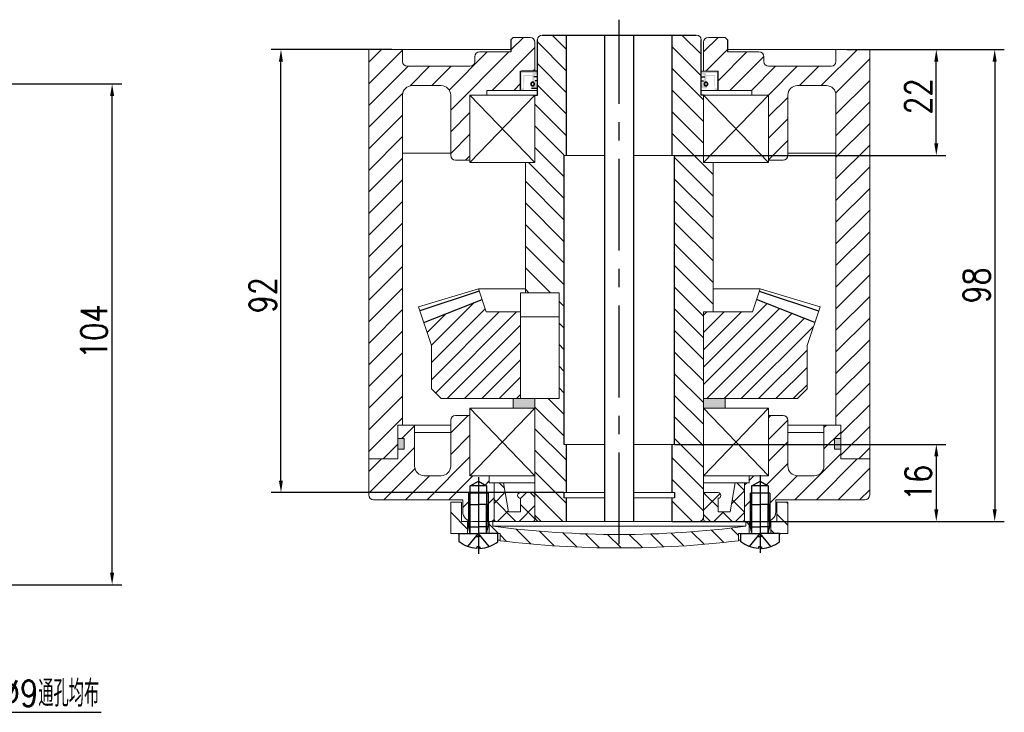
# Model space of a CAD drawing. Header units: inches. Extents: x 331 to 12887, y -474 to 4488.
# Tile 115 of 122: x 12158 to 12362, y -180 to -37. Entities that reach past the tile are written whole.
import ezdxf

# ---------------------------------------------------------------- set-up
doc = ezdxf.new("R2010")
doc.units = ezdxf.units.IN
doc.header["$LTSCALE"] = 10
doc.header["$MEASUREMENT"] = 0
doc.linetypes.add('CENTER', pattern=[10.16, 6.35, -1.27, 1.27, -1.27])
doc.linetypes.add('HIDDEN', pattern=[1.905, 1.27, -0.635])
for name, color, linetype in [('1轮廓实线层', 7, 'Continuous'), ('2细线层', 4, 'Continuous'), ('3中心线层', 1, 'CENTER'), ('4虚线层', 6, 'HIDDEN'), ('5剖面线层', 2, 'Continuous'), ('7标注层', 4, 'Continuous')]:
    doc.layers.add(name, color=color, linetype=linetype)
doc.styles.add('PC_TEXTSTYLE', font='isocp.shx', dxfattribs={"width": 0.8, "bigfont": 'HZFS.SHX'})
doc.styles.add('TH_GBDIM', font='romans.shx', dxfattribs={"width": 0.8, "bigfont": 'gbcbig.shx'})
doc.dimstyles.new('TH_GBDIM', dxfattribs={"dimtxt": 3.5, "dimasz": 2.5, "dimexe": 2, "dimexo": 0, "dimgap": 1, "dimtad": 1, "dimdec": 4, "dimdsep": 46, "dimtxsty": 'TH_GBDIM', "dimcen": 0.09, "dimclrd": 4, "dimclre": 4, "dimclrt": 3, "dimadec": 0, "dimazin": 0, "dimtfac": 1, "dimtdec": 4, "dimtmove": 0, "dimatfit": 3, "dimfxl": 1, "dimtzin": 0, "dimarcsym": 0})
doc.dimstyles.new('直径标注A3', dxfattribs={"dimtxt": 3.5, "dimasz": 3, "dimexe": 2, "dimexo": 0.0625, "dimgap": 1, "dimtad": 1, "dimtih": 1, "dimtoh": 1, "dimdsep": 46, "dimtxsty": 'PC_TEXTSTYLE', "dimsah": 1, "dimcen": 0.09, "dimclrt": 3, "dimadec": 0, "dimazin": 0, "dimtfac": 0.7, "dimtmove": 0, "dimatfit": 0, "dimfxl": 1, "dimtzin": 0, "dimarcsym": 0})
pattern_1 = [(45, (11659.4516, -333.3397), (-2.245064, 2.245064), [])]
pattern_2 = [(45, (11100.4703, -278.0214), (-2.245064, 2.245064), []), (135, (11100.4703, -278.0214), (-2.245064, -2.245064), [])]
pattern_3 = [(315, (-154.8456, 166.89), (2.245064, 2.245064), [])]

# ---------------------------------------------------------------- blocks, each defined once
blk = doc.blocks.new('A$C74117F13')
at = {"linetype": 'Continuous', "lineweight": 0}
h = blk.add_hatch(dxfattribs=at)
h.set_pattern_fill('ANSI31', color=4, angle=-90, style=0)
h.set_pattern_definition(pattern_3)
h.paths.add_polyline_path([(2.25, 10.7), (0, 10.7), (0, 4.2), (3.5, 4.2), (3.5, 6.7), (2.25, 6.7)], flags=0)
h = blk.add_hatch(dxfattribs=at)
h.set_pattern_fill('ANSI31', color=4, angle=-90, style=0)
h.set_pattern_definition(pattern_3)
h.paths.add_polyline_path([(70, 10.7), (67.75, 10.7), (67.75, 6.7), (66.5, 6.7), (66.5, 4.2), (70, 4.2)], flags=0)
at = {"layer": '5剖面线层'}
h = blk.add_hatch(dxfattribs=at)
h.set_pattern_fill('ANSI31', color=4, angle=-90, style=0)
h.set_pattern_definition([(315, (-138.2244, 164.8017), (2.245064, 2.245064), [])])
h.paths.add_polyline_path([(35, 4), (35, 1.2, 0.030167), (59.75, 2.69), (59.75, 4.2), (62, 4.2), (62, 6.7), (61.25, 6.7), (61.25, 5.7, -0.032451)])
h.paths.add_polyline_path([(35, 1.2), (35, 4, -0.032451), (8.75, 5.7), (8.75, 6.7), (8, 6.7), (8, 4.2), (10.25, 4.2), (10.25, 2.69, 0.030167)])
at = {"color": 7, "linetype": 'Continuous', "lineweight": 15}
for p, q in [((0, 4.2), (0, 10.7)), ((0, 10.7), (2.25, 10.7)), ((2.25, 10.7), (2.25, 6.7)), ((67.75, 6.7), (67.75, 10.7)), ((67.75, 10.7), (70, 10.7)), ((70, 10.7), (70, 4.2)), ((2.25, 6.7), (3.5, 6.7)), ((3.5, 6.7), (3.5, 4.2)), ((8, 4.2), (8, 6.7)), ((8, 6.7), (8.75, 6.7)), ((8.75, 6.7), (8.75, 5.7)), ((61.25, 6.7), (8.75, 6.7)), ((61.25, 5.7), (61.25, 6.7)), ((61.25, 6.7), (62, 6.7)), ((62, 6.7), (62, 4.2)), ((66.5, 4.2), (66.5, 6.7)), ((66.5, 6.7), (67.75, 6.7)), ((0, 4.2), (3.5, 4.2)), ((3.5, 4.2), (8, 4.2)), ((8, 4.2), (10.25, 4.2)), ((61.25, 5.7), (8.75, 5.7)), ((10.25, 2.69), (10.25, 4.2)), ((59.75, 4.2), (62, 4.2)), ((59.75, 4.2), (59.75, 2.69)), ((62, 4.2), (66.5, 4.2)), ((66.5, 4.2), (70, 4.2))]:
    blk.add_line(p, q, dxfattribs=at)
for centre, radius, start, end in [((35.04, 193.53), 192.34, 259.8629, 260.0315), ((35, 206.86), 202.87, 262.5653, 277.4347), ((34.96, 193.53), 192.34, 279.9685, 280.1371), ((35.04, 193.53), 192.34, 262.443, 262.5932), ((35, 206.86), 205.67, 263.0883, 276.9117), ((34.96, 193.53), 192.34, 277.4068, 277.557)]:
    blk.add_arc(centre, radius, start, end, dxfattribs=at)
at = {"layer": '1轮廓实线层'}
for p, q in [((4.05, 14.08), (5.75, 15.07)), ((5.75, 15.07), (7.45, 14.08)), ((62.55, 14.08), (64.25, 15.07)), ((64.25, 15.07), (65.95, 14.08)), ((7.75, 12.58), (3.75, 12.58)), ((7.45, 14.08), (4.05, 14.08)), ((4.05, 6.64), (4.05, 14.08)), ((7.45, 14.08), (7.45, 6.58)), ((66.25, 12.58), (62.25, 12.58)), ((65.95, 14.08), (62.55, 14.08)), ((62.55, 6.64), (62.55, 14.08)), ((65.95, 14.08), (65.95, 6.58))]:
    blk.add_line(p, q, dxfattribs=at)
at = {"layer": '1轮廓实线层', "extrusion": (1.22465e-16, -7.4988e-33, -1)}
for points in [[(-3.75, 5.6), (-3.75, 10.2), (-5.75, 10.2)], [(-62.25, 5.6), (-62.25, 10.2), (-64.25, 10.2)], [(-4.05, 4.2), (-3.75, 5.6), (-5.75, 5.6)], [(-62.55, 4.2), (-62.25, 5.6), (-64.25, 5.6)]]:
    blk.add_lwpolyline(points, dxfattribs=at)
at = {"layer": '1轮廓实线层'}
for points in [[(7.75, 5.6), (7.75, 10.2), (5.75, 10.2)], [(66.25, 5.6), (66.25, 10.2), (64.25, 10.2)], [(7.45, 4.2), (7.75, 5.6), (5.75, 5.6)], [(9.75, 2.47), (9.75, 4.2), (5.75, 4.2)], [(65.95, 4.2), (66.25, 5.6), (64.25, 5.6)], [(68.25, 2.47), (68.25, 4.2), (64.25, 4.2)], [(5.75, 1.41), (6.06, 1.41), (6.06, 1.1)], [(64.25, 1.41), (64.56, 1.41), (64.56, 1.1)]]:
    blk.add_lwpolyline(points, dxfattribs=at)
at = {"layer": '1轮廓实线层', "extrusion": (-1.22465e-16, 7.4988e-33, -1)}
for points in [[(-1.75, 2.47), (-1.75, 4.2), (-5.75, 4.2)], [(-60.25, 2.47), (-60.25, 4.2), (-64.25, 4.2)], [(-5.75, 1.41), (-5.44, 1.41), (-5.44, 1.1)], [(-64.25, 1.41), (-63.94, 1.41), (-63.94, 1.1)]]:
    blk.add_lwpolyline(points, dxfattribs=at)
for centre in [(-5.75, 7.59), (-64.25, 7.59)]:
    blk.add_arc(centre, 6.5, 272.7336, 307.9799, dxfattribs=at)
at = {"layer": '1轮廓实线层'}
for centre in [(5.75, 7.59), (64.25, 7.59)]:
    blk.add_arc(centre, 6.5, 272.7336, 307.9799, dxfattribs=at)
at = {"layer": '2细线层'}
for p, q in [((3.75, 6.73), (3.75, 12.58)), ((7.75, 12.58), (7.75, 6.58)), ((62.25, 6.73), (62.25, 12.58)), ((66.25, 12.58), (66.25, 6.58))]:
    blk.add_line(p, q, dxfattribs=at)
at = {"layer": '2细线层', "extrusion": (1.22465e-16, -7.4988e-33, -1)}
for points in [[(-4.05, 4.2), (-4.05, 10.2)], [(-62.55, 4.2), (-62.55, 10.2)]]:
    blk.add_lwpolyline(points, dxfattribs=at)
at = {"layer": '2细线层'}
for points in [[(7.45, 4.2), (7.45, 10.2)], [(65.95, 4.2), (65.95, 10.2)]]:
    blk.add_lwpolyline(points, dxfattribs=at)
at = {"layer": '3中心线层'}
for p, q in [((5.75, 15.92), (5.75, 0)), ((64.25, 16.3), (64.25, 0.19))]:
    blk.add_line(p, q, dxfattribs=at)
at = {"layer": '4虚线层', "extrusion": (-1.22465e-16, 7.4988e-33, -1)}
for p, q in [((3.55, 1.47), (5.75, 4.2)), ((62.05, 1.47), (64.25, 4.2)), ((5.25, 3.58), (5.75, 3.58)), ((63.75, 3.58), (64.25, 3.58))]:
    blk.add_line(p, q, dxfattribs=at)
at = {"layer": '4虚线层'}
for p, q in [((7.95, 1.47), (5.75, 4.2)), ((66.45, 1.47), (64.25, 4.2)), ((6.25, 3.58), (5.75, 3.58)), ((64.75, 3.58), (64.25, 3.58))]:
    blk.add_line(p, q, dxfattribs=at)
blk = doc.blocks.new('*D548')
at = {"layer": '7标注层', "color": 4, "lineweight": -2, "transparency": 16777216}
for p, q in [((12293.79, -124.73), (12350.12, -124.73)), ((12348.12, -127.23), (12348.12, -138.23)), ((12293.29, -140.73), (12350.12, -140.73))]:
    blk.add_line(p, q, dxfattribs=at)
at = {"layer": '7标注层', "color": 4, "transparency": 16777216}
for points in [[(12347.7, -127.23), (12348.54, -127.23), (12348.12, -124.73)], [(12347.7, -138.23), (12348.54, -138.23), (12348.12, -140.73)]]:
    blk.add_solid(points, dxfattribs=at)
at = {"layer": 'Defpoints', "color": 0, "transparency": 16777216}
for p in [(12293.79, -124.73), (12293.29, -140.73), (12348.12, -140.73)]:
    blk.add_point(p, dxfattribs=at)
at = {"layer": '7标注层', "color": 3, "transparency": 16777216, "insert": (12344.37, -132.73), "char_height": 5.5, "attachment_point": 5, "rotation": 90, "style": 'TH_GBDIM'}
blk.add_mtext('16', dxfattribs=at)
blk = doc.blocks.new('*D551')
at = {"layer": '7标注层', "color": 4, "lineweight": -2, "transparency": 16777216}
for p, q in [((12329.51, -42.73), (12350.12, -42.73)), ((12348.12, -62.23), (12348.12, -45.23)), ((12293.79, -64.73), (12350.12, -64.73))]:
    blk.add_line(p, q, dxfattribs=at)
at = {"layer": '7标注层', "color": 4, "transparency": 16777216}
for points in [[(12347.7, -45.23), (12348.54, -45.23), (12348.12, -42.73)], [(12347.7, -62.23), (12348.54, -62.23), (12348.12, -64.73)]]:
    blk.add_solid(points, dxfattribs=at)
at = {"layer": 'Defpoints', "color": 0, "transparency": 16777216}
for p in [(12329.51, -42.73), (12348.12, -42.73), (12293.79, -64.73)]:
    blk.add_point(p, dxfattribs=at)
at = {"layer": '7标注层', "color": 3, "transparency": 16777216, "insert": (12344.37, -52.48), "char_height": 5.5, "attachment_point": 5, "rotation": 90, "style": 'TH_GBDIM'}
blk.add_mtext('22', dxfattribs=at)
blk = doc.blocks.new('*D552')
at = {"layer": '7标注层', "color": 4, "lineweight": -2, "transparency": 16777216}
for p, q in [((12235.07, -42.73), (12210.04, -42.73)), ((12212.04, -132.23), (12212.04, -45.23)), ((12270.79, -134.73), (12210.04, -134.73))]:
    blk.add_line(p, q, dxfattribs=at)
at = {"layer": '7标注层', "color": 4, "transparency": 16777216}
for points in [[(12211.62, -45.23), (12212.45, -45.23), (12212.04, -42.73)], [(12211.62, -132.23), (12212.45, -132.23), (12212.04, -134.73)]]:
    blk.add_solid(points, dxfattribs=at)
at = {"layer": 'Defpoints', "color": 0, "transparency": 16777216}
for p in [(12212.04, -42.73), (12235.07, -42.73), (12270.79, -134.73)]:
    blk.add_point(p, dxfattribs=at)
at = {"layer": '7标注层', "color": 3, "transparency": 16777216, "insert": (12208.29, -93.76), "char_height": 5.5, "attachment_point": 5, "rotation": 90, "style": 'TH_GBDIM'}
blk.add_mtext('92', dxfattribs=at)
blk = doc.blocks.new('*D553')
at = {"layer": '7标注层', "color": 4, "lineweight": -2, "transparency": 16777216}
for p, q in [((12329.51, -42.73), (12362.24, -42.73)), ((12360.24, -45.23), (12360.24, -138.23)), ((12297.94, -140.73), (12362.24, -140.73))]:
    blk.add_line(p, q, dxfattribs=at)
at = {"layer": '7标注层', "color": 4, "transparency": 16777216}
for points in [[(12359.82, -45.23), (12360.66, -45.23), (12360.24, -42.73)], [(12359.82, -138.23), (12360.66, -138.23), (12360.24, -140.73)]]:
    blk.add_solid(points, dxfattribs=at)
at = {"layer": 'Defpoints', "color": 0, "transparency": 16777216}
for p in [(12329.51, -42.73), (12297.94, -140.73), (12360.24, -140.73)]:
    blk.add_point(p, dxfattribs=at)
at = {"layer": '7标注层', "color": 3, "transparency": 16777216, "insert": (12356.49, -91.73), "char_height": 5.5, "attachment_point": 5, "rotation": 90, "style": 'TH_GBDIM'}
blk.add_mtext('98', dxfattribs=at)
blk = doc.blocks.new('*D712')
at = {"layer": '7标注层', "color": 4, "lineweight": -2, "transparency": 16777216}
for p, q in [((12132.88, -49.89), (12178.98, -49.89)), ((12176.98, -151.39), (12176.98, -52.39)), ((12112.16, -153.89), (12178.98, -153.89))]:
    blk.add_line(p, q, dxfattribs=at)
at = {"layer": '7标注层', "color": 4, "transparency": 16777216}
for points in [[(12176.56, -52.39), (12177.39, -52.39), (12176.98, -49.89)], [(12176.56, -151.39), (12177.39, -151.39), (12176.98, -153.89)]]:
    blk.add_solid(points, dxfattribs=at)
at = {"layer": 'Defpoints', "color": 0, "transparency": 16777216}
for p in [(12132.88, -49.89), (12176.98, -49.89), (12112.16, -153.89)]:
    blk.add_point(p, dxfattribs=at)
at = {"layer": '7标注层', "color": 3, "transparency": 16777216, "insert": (12173.23, -101.33), "char_height": 5.5, "attachment_point": 5, "rotation": 90, "style": 'TH_GBDIM'}
blk.add_mtext('104', dxfattribs=at)
blk = doc.blocks.new('*D885')
at = {"layer": '7标注层', "color": 0, "lineweight": -2, "transparency": 16777216}
for p, q in [((12108.97, -140.17), (12107.32, -138.29)), ((12110.61, -142.05), (12114.56, -146.58)), ((12116.2, -148.46), (12144.04, -180.36)), ((12144.04, -180.36), (12174.69, -180.36))]:
    blk.add_line(p, q, dxfattribs=at)
at = {"layer": '7标注层', "color": 0, "transparency": 16777216}
for points in [[(12109.28, -139.9), (12108.65, -140.44), (12110.61, -142.05)], [(12116.51, -148.19), (12115.89, -148.73), (12114.56, -146.58)]]:
    blk.add_solid(points, dxfattribs=at)
at = {"layer": 'Defpoints', "color": 0, "transparency": 16777216}
for p in [(12110.61, -142.05), (12114.56, -146.58)]:
    blk.add_point(p, dxfattribs=at)
at = {"layer": '7标注层', "color": 3, "transparency": 16777216, "insert": (12159.86, -176.43), "char_height": 5.5, "attachment_point": 5, "style": 'TH_GBDIM'}
blk.add_mtext('{4-%%C9}{}{}{通孔均布}', dxfattribs=at)

msp = doc.modelspace()

# ---------------------------------------------------------------- hatches: boundary and pattern name
at = {"layer": '5剖面线层'}
h = msp.add_hatch(dxfattribs=at)
h.set_pattern_fill('ANSI31', color=256)
h.set_pattern_definition(pattern_1)
h.paths.add_polyline_path([(12261.78875, -47.22942), (12264.78875, -47.22942), (12264.78875, -41.22942, 0.414213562), (12263.78875, -40.22942), (12260.28875, -40.22942), (12259.78875, -40.72942), (12259.78875, -43.22942), (12256.78875, -43.22942), (12256.28875, -43.22942), (12253.28875, -43.22942, 0.414213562), (12252.28875, -44.22942), (12252.28875, -45.22942, -0.414213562), (12251.28875, -46.22942), (12238.28875, -46.22942, -0.414213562), (12237.28875, -45.22942), (12237.28875, -42.72942), (12230.28875, -42.72942), (12230.28875, -127.72942), (12236.28875, -127.72942), (12236.28875, -120.72942), (12237.28875, -120.72942), (12237.28875, -52.23328, -0.414778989), (12239.28875, -50.22942), (12245.28875, -50.22942, -0.414213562), (12247.28875, -52.22942), (12247.28875, -64.72942, 0.414213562), (12248.28875, -65.72942), (12251.28875, -65.72942), (12251.28875, -52.22942), (12254.78875, -52.22942), (12254.78875, -51.22942), (12261.78875, -51.22942)])
h = msp.add_hatch(dxfattribs=at)
h.set_pattern_fill('ANSI31', color=256, angle=270)
h.set_pattern_definition([(315, (11659.4516, -333.3397), (2.245064, 2.245064), [])])
edge = h.paths.add_edge_path()
edge.add_line((12270.78875, -62.22942), (12271.28875, -62.22942))
edge.add_line((12271.28875, -62.22942), (12271.28875, -39.72942))
edge.add_line((12271.28875, -39.72942), (12266.28875, -39.72942))
edge.add_arc((12266.28875, -40.72942), 1, 90, 180)
edge.add_line((12265.28875, -40.72942), (12265.28875, -52.22942))
edge.add_line((12265.28875, -52.22942), (12264.78875, -52.22942))
edge.add_line((12264.78875, -52.22942), (12264.78875, -66.22942))
edge.add_line((12264.78875, -66.22942), (12262.78875, -66.22942))
edge.add_line((12262.78875, -66.22942), (12262.78875, -93.22942))
edge.add_line((12262.78875, -93.22942), (12269.78875, -93.22942))
edge.add_line((12269.78875, -93.22942), (12269.78875, -115.22942))
edge.add_line((12269.78875, -115.22942), (12264.78875, -115.22942))
edge.add_line((12264.78875, -115.22942), (12264.78875, -139.72942))
edge.add_arc((12265.78875, -139.72942), 1, 180, 270.0158522)
edge.add_line((12265.78903, -140.72942), (12270.28875, -140.72942))
edge.add_line((12270.28875, -140.72942), (12271.28875, -140.72942))
edge.add_line((12271.28875, -140.72942), (12271.28875, -135.82942))
edge.add_line((12271.28875, -135.82942), (12270.78875, -135.82942))
edge.add_line((12270.78875, -135.82942), (12270.78875, -134.72942))
edge.add_line((12270.78875, -134.72942), (12271.28875, -134.72942))
edge.add_line((12271.28875, -134.72942), (12271.28875, -124.72942))
edge.add_line((12271.28875, -124.72942), (12270.78875, -124.72942))
edge.add_line((12270.78875, -124.72942), (12270.78875, -62.22942))
edge = h.paths.add_edge_path()
edge.add_line((12301.78875, -66.22942), (12299.78875, -66.22942))
edge.add_line((12299.78875, -66.22942), (12299.78875, -52.22942))
edge.add_line((12299.78875, -52.22942), (12299.28875, -52.22942))
edge.add_line((12299.28875, -52.22942), (12299.28875, -40.72942))
edge.add_arc((12298.28875, -40.72942), 1, 360, 450)
edge.add_line((12298.28875, -39.72942), (12293.28875, -39.72942))
edge.add_line((12293.28875, -39.72942), (12293.28875, -62.22942))
edge.add_line((12293.28875, -62.22942), (12293.78875, -62.22942))
edge.add_line((12293.78875, -62.22942), (12293.78875, -124.72942))
edge.add_line((12293.78875, -124.72942), (12293.28875, -124.72942))
edge.add_line((12293.28875, -124.72942), (12293.28875, -134.72942))
edge.add_line((12293.28875, -134.72942), (12293.78875, -134.72942))
edge.add_line((12293.78875, -134.72942), (12293.78875, -135.82942))
edge.add_line((12293.78875, -135.82942), (12293.28875, -135.82942))
edge.add_line((12293.28875, -135.82942), (12293.28875, -140.72942))
edge.add_line((12293.28875, -140.72942), (12298.78903, -140.72942))
edge.add_arc((12298.78875, -139.72942), 1, 270.0158521, 360)
edge.add_line((12299.78875, -139.72942), (12299.78875, -97.22942))
edge.add_line((12299.78875, -97.22942), (12301.16333, -97.22942))
edge.add_line((12301.16333, -97.22942), (12301.78875, -97.22942))
edge.add_line((12301.78875, -97.22942), (12301.78875, -66.22942))
h = msp.add_hatch(dxfattribs=at)
h.set_pattern_fill('ANSI31', color=256)
h.set_pattern_definition(pattern_1)
h.paths.add_polyline_path([(12302.78875, -47.22942), (12299.78875, -47.22942), (12299.78875, -41.22942, -0.414213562), (12300.78875, -40.22942), (12304.28875, -40.22942), (12304.78875, -40.72942), (12304.78875, -43.22942), (12307.78875, -43.22942), (12308.28875, -43.22942), (12311.28875, -43.22942, -0.414213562), (12312.28875, -44.22942), (12312.28875, -45.22942, 0.414213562), (12313.28875, -46.22942), (12326.28875, -46.22942, 0.414213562), (12327.28875, -45.22942), (12327.28875, -42.72942), (12334.28875, -42.72942), (12334.28875, -127.72942), (12328.28875, -127.72942), (12328.28875, -120.72942), (12327.28875, -120.72942), (12327.28875, -52.23328, 0.414778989), (12325.28875, -50.22942), (12319.28875, -50.22942, 0.414213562), (12317.28875, -52.22942), (12317.28875, -64.72942, -0.414213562), (12316.28875, -65.72942), (12313.28875, -65.72942), (12313.28875, -52.22942), (12309.78875, -52.22942), (12309.78875, -51.22942), (12302.78875, -51.22942)])
h = msp.add_hatch(color=2, dxfattribs=at)
h.dxf.hatch_style = 1
h.paths.add_polyline_path([(12264.28875, -49.49609, -0.414213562), (12264.68875, -49.89609, -0.577350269), (12264.08875, -50.2425), (12264.08875, -50.82942), (12264.88875, -50.82942), (12265.28875, -50.42942), (12264.88875, -49.22942), (12264.78875, -49.22942), (12264.53875, -48.42942), (12265.28875, -47.42942), (12264.76375, -47.22942), (12264.56375, -47.42942), (12264.36375, -47.22942), (12261.98875, -47.22942), (12261.78875, -47.62942), (12261.78875, -50.82942), (12261.98875, -51.22942), (12262.48875, -51.22942), (12262.58875, -48.22942), (12264.18875, -48.22942)])
h.paths.add_polyline_path([(12264.28875, -48.02942), (12262.38875, -48.02942), (12262.38875, -50.82942), (12261.98875, -50.82942), (12261.98875, -47.62942), (12264.28875, -47.62942)], flags=16)
h = msp.add_hatch(color=2, dxfattribs=at)
h.dxf.hatch_style = 1
h.paths.add_polyline_path([(12300.28875, -49.49609, 0.414213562), (12299.88875, -49.89609, 0.577350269), (12300.48875, -50.2425), (12300.48875, -50.82942), (12299.68875, -50.82942), (12299.28875, -50.42942), (12299.68875, -49.22942), (12299.78875, -49.22942), (12300.03875, -48.42942), (12299.28875, -47.42942), (12299.81375, -47.22942), (12300.01375, -47.42942), (12300.21375, -47.22942), (12302.58875, -47.22942), (12302.78875, -47.62942), (12302.78875, -50.82942), (12302.58875, -51.22942), (12302.08875, -51.22942), (12301.98875, -48.22942), (12300.38875, -48.22942)])
h.paths.add_polyline_path([(12300.28875, -48.02942), (12302.18875, -48.02942), (12302.18875, -50.82942), (12302.58875, -50.82942), (12302.58875, -47.62942), (12300.28875, -47.62942)], flags=16)
h = msp.add_hatch(dxfattribs=at)
h.set_pattern_fill('ANSI31', color=256, scale=0.8, style=0)
h.set_pattern_definition([(45, (12109.9224, -348.855), (-1.796051, 1.796051), [])])
h.paths.add_polyline_path([(12321.28875, -104.22942), (12322.88307, -99.44646), (12310.79019, -94.61547), (12309.91888, -97.22942), (12299.78875, -97.22942), (12299.78875, -115.22942), (12304.28875, -115.22942), (12319.28875, -115.22942), (12321.28875, -113.22942)])
h.paths.add_polyline_path([(12261.78875, -115.22942), (12261.78875, -97.22942), (12254.65862, -97.22942), (12253.7873, -94.61547), (12241.69443, -99.44646), (12243.28875, -104.22942), (12243.28875, -113.22942), (12245.28875, -115.22942)])
h = msp.add_hatch(color=256, dxfattribs=at)
h.paths.add_polyline_path([(12260.28875, -115.22942), (12260.28875, -117.22942), (12264.78875, -117.22942), (12264.78875, -117.22942), (12264.78875, -115.22942)])
h.paths.add_polyline_path([(12304.28875, -117.22942), (12304.28875, -115.22942), (12303.08875, -115.22942), (12299.78875, -115.22942), (12299.78875, -117.22942), (12299.78875, -117.22942)])
h = msp.add_hatch(dxfattribs=at)
h.set_pattern_fill('ANSI31', color=256, style=0)
h.set_pattern_definition([(45, (12092.502, -407.3543), (-2.245064, 2.245064), [])])
edge = h.paths.add_edge_path()
edge.add_line((12251.33875, -133.34144), (12253.03875, -132.35994))
edge.add_line((12253.03875, -132.35994), (12254.73875, -133.34144))
edge.add_line((12254.73875, -133.34144), (12254.73875, -134.84144))
edge.add_line((12254.73875, -134.84144), (12255.03875, -134.84144))
edge.add_line((12255.03875, -134.84144), (12255.03875, -140.72942))
edge.add_line((12255.03875, -140.72942), (12256.28875, -140.72942))
edge.add_line((12256.28875, -140.72942), (12256.28875, -132.72942))
edge.add_line((12256.28875, -132.72942), (12255.28875, -132.72942))
edge.add_line((12255.28875, -132.72942), (12255.28875, -131.22942))
edge.add_line((12255.28875, -131.22942), (12251.28875, -131.22942))
edge.add_line((12251.28875, -131.22942), (12251.28875, -118.72942))
edge.add_line((12251.28875, -118.72942), (12248.28875, -118.72942))
edge.add_arc((12248.28875, -119.72942), 1, 90, 180)
edge.add_line((12247.28875, -119.72942), (12247.28875, -129.22942))
edge.add_arc((12245.28875, -129.22942), 2, -90, 0, ccw=False)
edge.add_line((12245.28875, -131.22942), (12241.78875, -131.22942))
edge.add_arc((12241.78875, -129.22942), 2, 180, 270, ccw=False)
edge.add_line((12239.78875, -129.22942), (12239.78875, -120.72942))
edge.add_line((12239.78875, -120.72942), (12236.28875, -120.72942))
edge.add_line((12236.28875, -120.72942), (12236.28875, -123.52942))
edge.add_line((12236.28875, -123.52942), (12237.58875, -123.52942))
edge.add_line((12237.58875, -123.52942), (12237.58875, -125.72942))
edge.add_line((12237.58875, -125.72942), (12236.28875, -125.72942))
edge.add_line((12236.28875, -125.72942), (12236.28875, -127.72942))
edge.add_line((12236.28875, -127.72942), (12230.28875, -127.72893))
edge.add_line((12230.28875, -127.72893), (12230.28875, -135.22991))
edge.add_arc((12231.28875, -135.22942), 0.99999, 180.02764, 270.1060255)
edge.add_line((12231.2906, -136.22942), (12249.78875, -136.22942))
edge.add_line((12249.78875, -136.22942), (12249.78875, -138.72942))
edge.add_arc((12251.78875, -138.72942), 2, 180, 247.9757079)
edge.add_line((12251.03875, -140.58347), (12251.03875, -137.22942))
edge.add_line((12251.03875, -137.22942), (12251.03875, -134.84144))
edge.add_line((12251.03875, -134.84144), (12251.33875, -134.84144))
edge.add_line((12251.33875, -134.84144), (12251.33875, -133.34144))
edge = h.paths.add_edge_path()
edge.add_line((12334.28875, -127.72942), (12328.28875, -127.72942))
edge.add_line((12328.28875, -127.72942), (12328.28875, -125.72944))
edge.add_line((12328.28875, -125.72944), (12326.98876, -125.72944))
edge.add_line((12326.98876, -125.72944), (12326.98876, -123.52944))
edge.add_line((12326.98876, -123.52944), (12328.28875, -123.52944))
edge.add_line((12328.28875, -123.52944), (12328.28875, -120.72942))
edge.add_line((12328.28875, -120.72942), (12327.28875, -120.72942))
edge.add_line((12327.28875, -120.72942), (12324.78875, -120.72942))
edge.add_line((12324.78875, -120.72942), (12324.78875, -129.22942))
edge.add_arc((12322.78875, -129.22942), 2, -90, 0, ccw=False)
edge.add_line((12322.78875, -131.22942), (12319.28875, -131.22942))
edge.add_arc((12319.28875, -129.22942), 2, 180, 270, ccw=False)
edge.add_line((12317.28875, -129.22942), (12317.28875, -119.72942))
edge.add_arc((12316.28875, -119.72942), 1, 0, 90)
edge.add_line((12316.28875, -118.72942), (12313.28875, -118.72942))
edge.add_line((12313.28875, -118.72942), (12313.28875, -131.22942))
edge.add_line((12313.28875, -131.22942), (12311.53875, -131.22942))
edge.add_line((12311.53875, -131.22942), (12311.53875, -132.35994))
edge.add_line((12311.53875, -132.35994), (12313.23875, -133.34144))
edge.add_line((12313.23875, -133.34144), (12313.23875, -134.84144))
edge.add_line((12313.23875, -134.84144), (12313.53875, -134.84144))
edge.add_line((12313.53875, -134.84144), (12313.53875, -140.58347))
edge.add_arc((12312.78875, -138.72942), 2, 292.0242921, 360)
edge.add_line((12314.78875, -138.72942), (12314.78875, -136.22942))
edge.add_line((12314.78875, -136.22942), (12333.2906, -136.22942))
edge.add_arc((12333.28875, -135.22942), 1, 270.1058718, 359.8493648)
edge.add_line((12334.28875, -135.23205), (12334.28875, -127.72942))
edge = h.paths.add_edge_path()
edge.add_line((12311.53875, -131.22942), (12309.28875, -131.22942))
edge.add_line((12309.28875, -131.22942), (12309.28875, -132.72942))
edge.add_line((12309.28875, -132.72942), (12308.28875, -132.72942))
edge.add_line((12308.28875, -132.72942), (12308.28875, -140.2289))
edge.add_arc((12307.78875, -140.22942), 0.5, -0.0592319, 0.0592319, ccw=False)
edge.add_line((12308.28875, -140.22993), (12308.28875, -140.72942))
edge.add_line((12308.28875, -140.72942), (12308.53875, -140.72942))
edge.add_line((12308.53875, -140.72942), (12309.28875, -140.72942))
edge.add_line((12309.28875, -140.72942), (12309.53875, -140.72942))
edge.add_line((12309.53875, -140.72942), (12309.53875, -137.22942))
edge.add_line((12309.53875, -137.22942), (12309.53875, -134.84144))
edge.add_line((12309.53875, -134.84144), (12309.83875, -134.84144))
edge.add_line((12309.83875, -134.84144), (12309.83875, -133.34144))
edge.add_line((12309.83875, -133.34144), (12311.53875, -132.35994))
edge.add_line((12311.53875, -132.35994), (12311.53875, -131.22942))
h = msp.add_hatch(color=256, dxfattribs=at)
h.paths.add_polyline_path([(12236.28875, -125.72942), (12237.58875, -125.72942), (12237.58875, -123.52942), (12236.28875, -123.52942)])
h.paths.add_polyline_path([(12326.98876, -125.72944), (12328.28875, -125.72944), (12328.28875, -123.52944), (12326.98876, -123.52944)])
at = {"layer": '5剖面线层', "linetype": 'Continuous', "lineweight": 0}
h = msp.add_hatch(dxfattribs=at)
h.set_pattern_fill('ANSI37', color=2, style=0)
h.set_pattern_definition(pattern_2)
edge = h.paths.add_edge_path(flags=0)
edge.add_line((12264.28875, -134.72942), (12261.78875, -134.72942))
edge.add_arc((12261.78875, -135.32942), 0.6, 90, 270)
edge.add_line((12261.78875, -135.92942), (12261.78875, -138.72942))
edge.add_line((12261.78875, -138.72942), (12259.28875, -138.72942))
edge.add_line((12259.28875, -138.72942), (12258.23079, -132.72942))
edge.add_line((12258.23079, -132.72942), (12256.28875, -132.72942))
edge.add_line((12256.28875, -132.72942), (12256.28875, -140.22942))
edge.add_arc((12256.78875, -140.22942), 0.5, 180, 270)
edge.add_line((12256.78875, -140.72942), (12264.28875, -140.72942))
edge.add_arc((12264.28875, -140.22942), 0.5, 270, 360)
edge.add_line((12264.78875, -140.22942), (12264.78875, -135.22942))
edge.add_arc((12264.28875, -135.22942), 0.5, 0, 90)
h = msp.add_hatch(dxfattribs=at)
h.set_pattern_fill('ANSI37', color=2, style=0)
h.set_pattern_definition(pattern_2)
edge = h.paths.add_edge_path(flags=0)
edge.add_line((12302.78875, -134.72942), (12300.28875, -134.72942))
edge.add_arc((12300.28875, -135.22942), 0.5, 90, 180)
edge.add_line((12299.78875, -135.22942), (12299.78875, -140.22942))
edge.add_arc((12300.28875, -140.22942), 0.5, 180, 270)
edge.add_line((12300.28875, -140.72942), (12307.78875, -140.72942))
edge.add_arc((12307.78875, -140.22942), 0.5, 270, 360)
edge.add_line((12308.28875, -140.22942), (12308.28875, -132.72942))
edge.add_line((12308.28875, -132.72942), (12306.34671, -132.72942))
edge.add_line((12306.34671, -132.72942), (12305.28875, -138.72942))
edge.add_line((12305.28875, -138.72942), (12302.78875, -138.72942))
edge.add_line((12302.78875, -138.72942), (12302.78875, -135.92942))
edge.add_arc((12302.78875, -135.32942), 0.6, 270, 450)

# ---------------------------------------------------------------- linework, layer by layer
at = {"color": 7, "linetype": 'Continuous', "lineweight": 15}
for p, q in [((12260.28875, -40.22942), (12259.78875, -40.72942)), ((12260.28875, -40.22942), (12263.78875, -40.22942)), ((12304.28875, -40.22942), (12300.78875, -40.22942)), ((12304.28875, -40.22942), (12304.78875, -40.72942)), ((12230.28875, -42.72942), (12237.28875, -42.72942)), ((12230.28875, -42.72942), (12230.28875, -127.72942)), ((12237.28875, -45.22942), (12237.28875, -42.72942)), ((12259.78875, -42.72942), (12237.28875, -42.72942)), ((12327.28875, -42.72942), (12304.78875, -42.72942)), ((12327.28875, -42.72942), (12327.28875, -45.22942)), ((12327.28875, -42.72942), (12334.28875, -42.72942)), ((12334.28875, -42.72942), (12334.28875, -127.72942)), ((12252.28875, -45.22942), (12252.28875, -44.22942)), ((12253.28875, -43.22942), (12256.28875, -43.22942)), ((12256.78875, -43.22942), (12256.28875, -43.22942)), ((12256.78875, -43.22942), (12259.78875, -43.22942)), ((12264.78875, -43.72942), (12264.78875, -47.22942)), ((12264.78875, -43.72942), (12264.78875, -47.22942)), ((12308.28875, -43.22942), (12304.78875, -43.22942)), ((12308.28875, -43.22942), (12311.28875, -43.22942)), ((12312.28875, -44.22942), (12312.28875, -45.22942)), ((12238.28875, -46.22942), (12251.28875, -46.22942)), ((12313.28875, -46.22942), (12326.28875, -46.22942)), ((12261.78875, -47.22942), (12265.28875, -47.22942)), ((12302.78875, -47.22942), (12299.28875, -47.22942)), ((12245.28875, -50.22942), (12239.28875, -50.22942)), ((12325.28875, -50.22942), (12319.28875, -50.22942)), ((12237.28875, -52.22942), (12237.28875, -120.72942)), ((12247.28875, -52.22942), (12247.28875, -64.72942)), ((12251.28875, -52.22942), (12251.28875, -66.22942)), ((12264.78875, -52.22942), (12251.28875, -52.22942)), ((12254.78875, -52.22942), (12254.78875, -51.22942)), ((12256.28875, -51.22942), (12254.78875, -51.22942)), ((12254.78875, -51.22942), (12265.28875, -51.22942)), ((12258.23079, -51.22942), (12256.28875, -51.22942)), ((12258.23079, -51.22942), (12264.78875, -51.22942)), ((12264.78875, -52.22942), (12264.78875, -66.22942)), ((12299.28875, -51.22942), (12306.34671, -51.22942)), ((12299.78875, -66.22942), (12299.78875, -52.22942)), ((12313.28875, -52.22942), (12299.78875, -52.22942)), ((12308.28875, -51.22942), (12306.34671, -51.22942)), ((12309.78875, -51.22942), (12308.28875, -51.22942)), ((12309.78875, -51.22942), (12309.78875, -52.22942)), ((12313.28875, -66.22942), (12313.28875, -52.22942)), ((12317.28875, -64.72942), (12317.28875, -52.22942)), ((12327.28875, -52.22942), (12327.28875, -120.72942)), ((12247.28875, -64.22942), (12237.28875, -64.22942)), ((12270.78875, -64.72942), (12279.28875, -64.72942)), ((12285.28875, -64.72942), (12293.78875, -64.72942)), ((12327.28875, -64.22942), (12317.28875, -64.22942)), ((12251.28875, -65.72942), (12248.28875, -65.72942)), ((12251.28875, -66.22942), (12264.78875, -66.22942)), ((12262.78875, -66.22942), (12262.78875, -93.22942)), ((12313.28875, -66.22942), (12299.78875, -66.22942)), ((12301.78875, -97.22942), (12301.78875, -66.22942)), ((12316.28875, -65.72942), (12313.28875, -65.72942)), ((12240.59588, -96.15081), (12253.04859, -92.39934)), ((12262.78875, -92.39934), (12253.04859, -92.39934)), ((12254.65862, -97.22942), (12253.04859, -92.39934)), ((12261.78875, -93.22942), (12269.78875, -93.22942)), ((12261.78875, -115.22942), (12261.78875, -93.22942)), ((12269.78875, -115.22942), (12269.78875, -93.22942)), ((12311.52891, -92.39934), (12301.78875, -92.39934)), ((12311.52891, -92.39934), (12309.91888, -97.22942)), ((12311.52891, -92.39934), (12323.98162, -96.15081)), ((12243.28875, -104.22942), (12240.59588, -96.15081)), ((12261.78875, -97.22942), (12254.65862, -97.22942)), ((12301.16333, -97.22942), (12299.78875, -97.22942)), ((12299.78875, -139.72942), (12299.78875, -97.22942)), ((12301.16333, -97.22942), (12303.08875, -97.22942)), ((12309.91888, -97.22942), (12303.08875, -97.22942)), ((12323.98162, -96.15081), (12321.28875, -104.22942)), ((12269.78875, -98.22942), (12261.78875, -98.22942)), ((12243.28875, -113.22942), (12243.28875, -104.22942)), ((12321.28875, -104.22942), (12321.28875, -113.22942)), ((12245.28875, -115.22942), (12243.28875, -113.22942)), ((12321.28875, -113.22942), (12319.28875, -115.22942)), ((12269.78875, -115.22942), (12245.28875, -115.22942)), ((12260.28875, -115.22942), (12260.28875, -117.22942)), ((12260.28875, -115.22942), (12264.78875, -115.22942)), ((12264.78875, -115.22942), (12264.78875, -117.22942)), ((12264.78875, -115.22942), (12264.78875, -139.72942)), ((12299.78875, -117.22942), (12299.78875, -115.22942)), ((12299.78875, -115.22942), (12304.28875, -115.22942)), ((12319.28875, -115.22942), (12303.08875, -115.22942)), ((12304.28875, -117.22942), (12304.28875, -115.22942)), ((12251.28875, -131.22942), (12251.28875, -117.22942)), ((12264.78875, -117.22942), (12251.28875, -117.22942)), ((12264.78875, -130.22942), (12264.78875, -118.22942)), ((12313.28875, -117.22942), (12299.78875, -117.22942)), ((12313.28875, -117.22942), (12313.28875, -131.22942)), ((12247.28875, -119.72942), (12247.28875, -129.22942)), ((12248.28875, -118.72942), (12251.28875, -118.72942)), ((12313.28875, -118.72942), (12316.28875, -118.72942)), ((12317.28875, -129.22942), (12317.28875, -119.72942)), ((12236.28875, -120.72942), (12236.28875, -127.72942)), ((12236.28875, -120.72942), (12239.78875, -120.72942)), ((12237.28875, -120.72942), (12236.28875, -120.72942)), ((12236.28875, -127.72942), (12236.28875, -120.72942)), ((12239.78875, -129.22942), (12239.78875, -120.72942)), ((12247.28875, -120.72942), (12239.78875, -120.72942)), ((12239.78875, -122.22942), (12247.28875, -122.22942)), ((12324.78875, -120.72942), (12317.28875, -120.72942)), ((12317.28875, -122.22942), (12324.78875, -122.22942)), ((12324.78875, -120.72942), (12324.78875, -129.22942)), ((12324.78875, -120.72942), (12328.28875, -120.72942)), ((12328.28875, -120.72942), (12327.28875, -120.72942)), ((12328.28875, -127.72942), (12328.28875, -120.72942)), ((12328.28875, -120.72942), (12328.28875, -127.72942)), ((12236.28875, -123.52942), (12237.58875, -123.52942)), ((12237.58875, -125.72942), (12237.58875, -123.52942)), ((12326.98876, -125.72944), (12326.98876, -123.52944)), ((12328.28876, -123.52944), (12326.98876, -123.52944)), ((12236.28875, -125.72942), (12237.58875, -125.72942)), ((12270.78875, -124.72942), (12279.28875, -124.72942)), ((12285.28875, -124.72942), (12293.78875, -124.72942)), ((12328.28876, -125.72944), (12326.98876, -125.72944)), ((12230.28875, -127.72942), (12236.28875, -127.72942)), ((12230.28875, -135.22942), (12230.28875, -127.72942)), ((12236.28875, -127.72942), (12233.28875, -127.72942)), ((12334.28875, -127.72942), (12328.28875, -127.72942)), ((12328.28875, -127.72942), (12334.28875, -127.72942)), ((12334.28875, -135.22942), (12334.28875, -127.72942)), ((12241.78875, -131.22942), (12245.28875, -131.22942)), ((12251.28875, -131.22942), (12264.78875, -131.22942)), ((12255.28875, -132.72942), (12255.28875, -131.22942)), ((12255.28875, -132.72942), (12256.28875, -132.72942)), ((12256.28875, -140.22942), (12256.28875, -132.72942)), ((12256.28875, -132.72942), (12258.23079, -132.72942)), ((12256.28875, -140.72942), (12256.28875, -132.72942)), ((12258.23079, -132.72942), (12259.28875, -138.72942)), ((12264.78875, -132.72942), (12258.23079, -132.72942)), ((12313.28875, -131.22942), (12299.78875, -131.22942)), ((12306.34671, -132.72942), (12299.78875, -132.72942)), ((12305.28875, -138.72942), (12306.34671, -132.72942)), ((12306.34671, -132.72942), (12308.28875, -132.72942)), ((12308.28875, -132.72942), (12308.28875, -140.22942)), ((12308.28875, -132.72942), (12308.28875, -140.72942)), ((12308.28875, -132.72942), (12309.28875, -132.72942)), ((12309.28875, -131.22942), (12309.28875, -132.72942)), ((12319.28875, -131.22942), (12322.78875, -131.22942)), ((12261.78875, -134.72942), (12264.28875, -134.72942)), ((12264.28875, -134.72942), (12264.78875, -134.72942)), ((12270.78875, -134.72942), (12279.28875, -134.72942)), ((12285.28875, -134.72942), (12293.78875, -134.72942)), ((12299.78875, -134.72942), (12300.28875, -134.72942)), ((12300.28875, -134.72942), (12302.78875, -134.72942)), ((12249.78875, -136.22942), (12231.2906, -136.22942)), ((12249.78875, -136.22942), (12249.78875, -138.72942)), ((12261.78875, -138.72942), (12261.78875, -135.92942)), ((12264.78875, -135.22942), (12264.78875, -140.22942)), ((12270.78875, -135.82942), (12279.28875, -135.82942)), ((12285.28875, -135.82942), (12293.78875, -135.82942)), ((12299.78875, -140.22942), (12299.78875, -135.22942)), ((12302.78875, -135.92942), (12302.78875, -138.72942)), ((12333.28875, -136.22942), (12314.78875, -136.22942)), ((12314.78875, -138.72942), (12314.78875, -136.22942)), ((12259.28875, -138.72942), (12261.78875, -138.72942)), ((12302.78875, -138.72942), (12305.28875, -138.72942)), ((12312.78875, -140.72942), (12251.78875, -140.72942)), ((12256.28875, -140.72942), (12256.78875, -140.72942)), ((12264.28875, -140.72942), (12256.78875, -140.72942)), ((12265.78875, -140.72942), (12264.28875, -140.72942)), ((12264.78875, -140.22942), (12264.92272, -140.22942)), ((12265.78875, -140.72942), (12270.28875, -140.72942)), ((12300.28875, -140.72942), (12298.78875, -140.72942)), ((12299.65477, -140.22942), (12299.78875, -140.22942)), ((12307.78875, -140.72942), (12300.28875, -140.72942)), ((12307.78875, -140.72942), (12308.28875, -140.72942)), ((12312.78875, -140.72942), (12308.28875, -140.72942))]:
    msp.add_line(p, q, dxfattribs=at)
at = {"linetype": 'Continuous', "lineweight": 15}
for p, q in [((12264.78875, -47.22942), (12264.78875, -41.22942)), ((12299.78875, -47.22942), (12299.78875, -41.22942))]:
    msp.add_line(p, q, dxfattribs=at)
at = {"color": 7, "linetype": 'Continuous', "lineweight": 15}
for centre, radius, start, end in [((12263.78875, -41.22942), 1, 0, 90), ((12266.28875, -40.72942), 1, 90, 180), ((12298.28875, -40.72942), 1, 0, 90), ((12300.78875, -41.22942), 1, 90, 180), ((12253.28875, -44.22942), 1, 90, 180), ((12311.28875, -44.22942), 1, 0, 90), ((12238.28875, -45.22942), 1, 180, 270), ((12251.28875, -45.22942), 1, 270, 0), ((12313.28875, -45.22942), 1, 180, 270), ((12326.28875, -45.22942), 1, 270, 0), ((12239.28875, -52.22942), 2, 90, 180), ((12245.28875, -52.22942), 2, 0, 90), ((12319.28875, -52.22942), 2, 90, 180), ((12325.28875, -52.22942), 2, 0, 90), ((12248.28875, -64.72942), 1, 180, 270), ((12316.28875, -64.72942), 1, 270, 0), ((12248.28875, -119.72942), 1, 90, 180), ((12316.28875, -119.72942), 1, 0, 90), ((12241.78875, -129.22942), 2, 180, 270), ((12245.28875, -129.22942), 2, 270, 0), ((12319.28875, -129.22942), 2, 180, 270), ((12322.78875, -129.22942), 2, 270, 0), ((12261.78875, -135.32942), 0.6, 90, 270), ((12264.28875, -135.22942), 0.5, 0, 90), ((12300.28875, -135.22942), 0.5, 90, 180), ((12302.78875, -135.32942), 0.6, 270, 90), ((12231.28875, -135.22942), 1, 180, 270), ((12333.28875, -135.22942), 1, 270, 0), ((12251.78875, -138.72942), 2, 180, 270), ((12312.78875, -138.72942), 2, 270, 0), ((12256.78875, -140.22942), 0.5, 180, 270), ((12264.28875, -140.22942), 0.5, 270, 0), ((12265.78875, -139.72942), 1, 180, 270), ((12298.78875, -139.72942), 1, 270, 0), ((12300.28875, -140.22942), 0.5, 180, 270), ((12307.78875, -140.22942), 0.5, 270, 0)]:
    msp.add_arc(centre, radius, start, end, dxfattribs=at)
at = {"layer": '1轮廓实线层'}
for p, q in [((12259.78875, -40.72942), (12259.78875, -43.22942)), ((12265.28875, -52.22942), (12265.28875, -40.72942)), ((12266.28875, -39.72942), (12298.28875, -39.72942)), ((12279.28875, -140.72942), (12279.28875, -39.72942)), ((12285.28875, -140.72942), (12285.28875, -39.72942)), ((12299.28875, -52.22942), (12299.28875, -40.72942)), ((12304.78875, -40.72942), (12304.78875, -43.22942)), ((12261.78875, -51.22942), (12261.78875, -47.22942)), ((12265.28875, -47.22942), (12261.98875, -47.22942)), ((12265.29182, -48.43762), (12264.54182, -48.43762)), ((12299.28568, -48.43762), (12300.03568, -48.43762)), ((12302.78875, -51.22942), (12302.78875, -47.22942)), ((12265.29182, -50.83762), (12264.09182, -50.83762)), ((12265.29182, -49.23762), (12264.79182, -49.23762)), ((12299.28568, -49.23762), (12299.78568, -49.23762)), ((12264.78875, -52.22942), (12265.28875, -52.22942)), ((12299.78875, -52.22942), (12299.28875, -52.22942)), ((12299.78875, -103.4577), (12299.78875, -103.4577)), ((12270.78875, -134.72942), (12270.78875, -135.82942)), ((12293.78875, -134.72942), (12293.78875, -135.82942))]:
    msp.add_line(p, q, dxfattribs=at)
at = {"layer": '1轮廓实线层', "ltscale": 0.5}
for p, q in [((12271.28875, -39.72942), (12271.28875, -64.72942)), ((12293.28875, -64.72942), (12293.28875, -39.72942)), ((12270.78875, -64.72942), (12270.78875, -124.72942)), ((12293.78875, -124.72942), (12293.78875, -64.72942)), ((12271.28875, -124.72942), (12271.28875, -134.72942)), ((12293.28875, -134.72942), (12293.28875, -124.72942)), ((12271.28875, -135.82942), (12271.28875, -140.72942)), ((12293.28875, -140.72942), (12293.28875, -135.82942))]:
    msp.add_line(p, q, dxfattribs=at)
at = {"layer": '1轮廓实线层', "extrusion": (1.22465e-16, -1.49976e-32, -1)}
for radius in [0.4, 0.32]:
    msp.add_circle((-12264.29182, -49.90429), radius, dxfattribs=at)
at = {"layer": '1轮廓实线层', "extrusion": (-1.22465e-16, -1.49976e-32, -1)}
for radius in [0.4, 0.32]:
    msp.add_circle((-12300.28568, -49.90429), radius, dxfattribs=at)
at = {"layer": '3中心线层', "ltscale": 0.3}
msp.add_line((12282.28875, -145.45342), (12282.28875, -36.54504), dxfattribs=at)
at = {"layer": '3中心线层'}
for p, q in [((12253.22163, -92.91846), (12240.88875, -97.02942)), ((12311.35587, -92.91846), (12323.68875, -97.02942))]:
    msp.add_line(p, q, dxfattribs=at)
at = {"layer": '7标注层'}
for p, q in [((12251.28875, -52.22942), (12264.78875, -66.22942)), ((12251.28875, -66.22942), (12264.78875, -52.22942)), ((12313.28875, -66.22942), (12299.78875, -52.22942)), ((12313.28875, -52.22942), (12299.78875, -66.22942)), ((12251.28875, -117.22942), (12264.78875, -131.22942)), ((12251.28875, -131.22942), (12264.78875, -117.22942)), ((12313.28875, -131.22942), (12299.78875, -117.22942)), ((12313.28875, -117.22942), (12299.78875, -131.22942))]:
    msp.add_line(p, q, dxfattribs=at)
at = {"layer": '7标注层', "color": 7}
for p, q in [((12241.69443, -99.44646), (12253.7873, -94.61547)), ((12241.69443, -99.44646), (12253.7873, -94.61547)), ((12322.88307, -99.44646), (12310.7902, -94.61547))]:
    msp.add_line(p, q, dxfattribs=at)

# ---------------------------------------------------------------- block references
msp.add_blockref('A$C74117F13', (12247.28875, -147.42589), dxfattribs=at)

# ---------------------------------------------------------------- dimensions: what is measured, and where the dimension line sits
at = {"layer": '7标注层'}
for base, p1, p2, text, override, picture, middle in [((12212.03742, -42.72942), (12270.78875, -134.72942), (12235.07475, -42.72942), '92', {"dimtxt": 5.5, "dimasz": 2.5, "dimgap": 1, "dimtad": 1, "dimjust": 0, "dimdec": 1, "dimlfac": 1.25, "dimse1": 0, "dimse2": 0, "dimsd1": 0, "dimsd2": 0, "dimadec": 1}, '*D552', (12212.03742, -93.75683)), ((12348.12081, -42.72942), (12293.78875, -64.72942), (12329.50899, -42.72942), '22', {"dimtxt": 5.5, "dimdec": 1, "dimlfac": 1.25, "dimadec": 1}, '*D551', (12348.12081, -52.47942)), ((12360.23848, -140.72942), (12329.50899, -42.72942), (12297.93675, -140.72942), '98', {"dimtxt": 5.5, "dimdec": 1, "dimlfac": 1.25, "dimadec": 1}, '*D553', (12360.23848, -91.72942)), ((12176.97543, -49.88844), (12112.15793, -153.88844), (12132.88129, -49.88844), '104', {"dimtxt": 5.5, "dimasz": 2.5, "dimgap": 1, "dimtad": 1, "dimjust": 0, "dimdec": 1, "dimlfac": 1.25, "dimse1": 0, "dimse2": 0, "dimsd1": 0, "dimsd2": 0, "dimadec": 1}, '*D712', (12176.97543, -101.33245)), ((12348.12081, -140.72942), (12293.78875, -124.72942), (12293.28875, -140.72942), '16', {"dimtxt": 5.5, "dimdec": 1, "dimlfac": 1.25, "dimadec": 1}, '*D548', (12348.12081, -132.72942))]:
    dim = msp.add_linear_dim(base=base, p1=p1, p2=p2, angle=90, text=text, dimstyle='TH_GBDIM', override=override, dxfattribs=at)
    dim.commit()
    dim.dimension.update_dxf_attribs({"geometry": picture, "text_midpoint": middle, "dimtype": 160})
dim = msp.add_diameter_dim_2p(p1=(12110.61206, -142.05429), p2=(12114.55662, -146.5754), text='{4-%%C9}{}{}{通孔均布}', dimstyle='直径标注A3', override={"dimtxt": 5.5, "dimasz": 2.5, "dimgap": 1, "dimtad": 1, "dimjust": 0, "dimdec": 2, "dimlfac": 1, "dimtxsty": 'TH_GBDIM', "dimse1": 0, "dimse2": 0, "dimsd1": 0, "dimsd2": 0, "dimadec": 2}, dxfattribs=at)
dim.commit()
dim.dimension.update_dxf_attribs({"geometry": '*D885', "text_midpoint": (12159.86213, -180.36314), "dimtype": 163})

doc.saveas('drawing.dxf')
